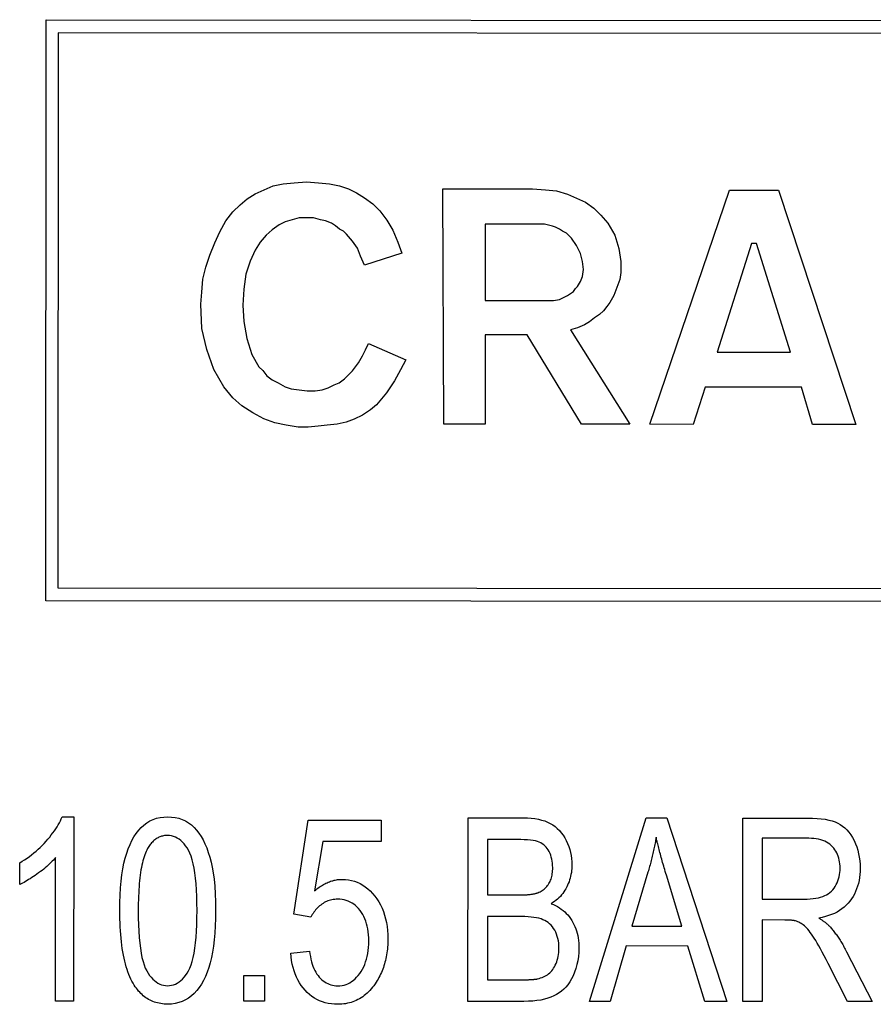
# Model space of a CAD drawing. Header units: millimetres. Extents: x 180 to 491, y 4 to 406.
# Tile 12 of 16: x 281 to 293, y 350 to 364. Entities that reach past the tile are written whole.
import ezdxf

# ---------------------------------------------------------------- set-up
doc = ezdxf.new("R2010")
doc.units = ezdxf.units.MM
doc.layers.add('DETAIL', color=2, linetype='Continuous')

msp = doc.modelspace()

# ---------------------------------------------------------------- linework, layer by layer
at = {"layer": 'DETAIL'}
for p, q in [((281.488, 355.636), (281.494, 363.675)), ((281.494, 363.675), (301.496, 363.659)), ((281.661, 363.494), (281.654, 355.816)), ((301.315, 363.478), (281.661, 363.494)), ((284.385, 361.267), (284.511, 361.322)), ((284.511, 361.322), (284.636, 361.378)), ((284.636, 361.378), (284.775, 361.405)), ((284.775, 361.405), (284.928, 361.419)), ((284.928, 361.419), (285.095, 361.433)), ((285.095, 361.433), (285.262, 361.419)), ((285.262, 361.419), (285.415, 361.405)), ((285.415, 361.405), (285.554, 361.377)), ((285.554, 361.377), (285.679, 361.335)), ((285.679, 361.335), (285.79, 361.279)), ((286.986, 361.334), (288.224, 361.333)), ((286.998, 358.079), (286.986, 361.334)), ((288.224, 361.333), (288.405, 361.319)), ((288.405, 361.319), (288.558, 361.305)), ((289.849, 358.077), (290.95, 361.316)), ((290.95, 361.316), (291.632, 361.316)), ((291.632, 361.316), (292.7, 358.074)), ((284.177, 361.114), (284.274, 361.197)), ((284.274, 361.197), (284.385, 361.267)), ((285.79, 361.279), (285.902, 361.21)), ((285.902, 361.21), (286.013, 361.126)), ((288.558, 361.305), (288.711, 361.263)), ((288.711, 361.263), (288.961, 361.151)), ((284.079, 361.016), (284.177, 361.114)), ((286.013, 361.126), (286.11, 361.029)), ((288.961, 361.151), (289.073, 361.068)), ((289.073, 361.068), (289.17, 360.97)), ((283.982, 360.891), (284.079, 361.016)), ((284.997, 360.932), (284.802, 360.877)), ((285.192, 360.932), (284.997, 360.932)), ((285.289, 360.904), (285.192, 360.932)), ((285.359, 360.89), (285.289, 360.904)), ((286.11, 361.029), (286.207, 360.903)), ((286.207, 360.903), (286.29, 360.764)), ((289.17, 360.97), (289.267, 360.859)), ((283.898, 360.738), (283.982, 360.891)), ((284.719, 360.835), (284.621, 360.766)), ((284.802, 360.877), (284.719, 360.835)), ((285.442, 360.862), (285.359, 360.89)), ((285.498, 360.821), (285.442, 360.862)), ((285.553, 360.778), (285.498, 360.821)), ((285.609, 360.751), (285.553, 360.778)), ((287.57, 360.846), (287.569, 359.789)), ((288.391, 360.846), (287.57, 360.846)), ((288.447, 360.832), (288.391, 360.846)), ((288.502, 360.818), (288.447, 360.832)), ((288.543, 360.804), (288.502, 360.818)), ((288.599, 360.776), (288.543, 360.804)), ((288.641, 360.749), (288.599, 360.776)), ((289.267, 360.859), (289.365, 360.692)), ((283.828, 360.586), (283.898, 360.738)), ((284.538, 360.696), (284.454, 360.599)), ((284.621, 360.766), (284.538, 360.696)), ((285.65, 360.709), (285.609, 360.751)), ((285.734, 360.611), (285.65, 360.709)), ((286.29, 360.764), (286.36, 360.597)), ((288.697, 360.721), (288.641, 360.749)), ((288.766, 360.651), (288.697, 360.721)), ((288.836, 360.553), (288.766, 360.651)), ((289.365, 360.692), (289.42, 360.511)), ((283.758, 360.419), (283.828, 360.586)), ((284.454, 360.599), (284.385, 360.488)), ((285.804, 360.514), (285.734, 360.611)), ((285.845, 360.403), (285.804, 360.514)), ((286.36, 360.597), (286.415, 360.444)), ((288.891, 360.442), (288.836, 360.553)), ((289.42, 360.511), (289.447, 360.33)), ((291.256, 360.579), (290.781, 359.077)), ((291.325, 360.579), (291.256, 360.579)), ((291.797, 359.076), (291.325, 360.579)), ((283.703, 360.252), (283.758, 360.419)), ((284.385, 360.488), (284.315, 360.334)), ((285.901, 360.278), (285.845, 360.403)), ((286.415, 360.444), (285.901, 360.278)), ((288.919, 360.331), (288.891, 360.442)), ((283.661, 360.085), (283.703, 360.252)), ((284.315, 360.334), (284.259, 360.154)), ((288.933, 360.219), (288.919, 360.331)), ((289.447, 360.33), (289.447, 360.177)), ((284.259, 360.154), (284.231, 359.945)), ((288.891, 360.053), (288.918, 360.122)), ((288.918, 360.122), (288.933, 360.219)), ((289.447, 360.177), (289.434, 360.08)), ((283.647, 359.904), (283.661, 360.085)), ((288.793, 359.914), (288.821, 359.955)), ((288.821, 359.955), (288.849, 359.983)), ((288.849, 359.983), (288.891, 360.053)), ((289.391, 359.969), (289.35, 359.857)), ((289.434, 360.08), (289.391, 359.969)), ((283.633, 359.737), (283.647, 359.904)), ((284.231, 359.945), (284.217, 359.723)), ((288.599, 359.803), (288.654, 359.831)), ((288.654, 359.831), (288.71, 359.858)), ((288.71, 359.858), (288.752, 359.886)), ((288.752, 359.886), (288.793, 359.914)), ((289.35, 359.857), (289.294, 359.76)), ((283.646, 359.403), (283.633, 359.737)), ((284.217, 359.723), (284.231, 359.5)), ((287.569, 359.789), (288.515, 359.788)), ((288.515, 359.788), (288.599, 359.803)), ((289.252, 359.705), (289.21, 359.649)), ((289.294, 359.76), (289.252, 359.705)), ((289.085, 359.552), (289.015, 359.496)), ((289.154, 359.594), (289.085, 359.552)), ((289.21, 359.649), (289.154, 359.594)), ((284.231, 359.5), (284.273, 359.264)), ((288.848, 359.413), (288.751, 359.385)), ((288.946, 359.454), (288.848, 359.413)), ((289.015, 359.496), (288.946, 359.454)), ((283.716, 359.111), (283.646, 359.403)), ((287.569, 359.316), (287.568, 358.079)), ((288.153, 359.316), (287.569, 359.316)), ((288.903, 358.078), (288.153, 359.316)), ((288.751, 359.385), (289.571, 358.077)), ((284.273, 359.264), (284.342, 359.041)), ((285.913, 359.109), (285.955, 359.193)), ((285.955, 359.193), (286.47, 358.97)), ((283.813, 358.833), (283.716, 359.111)), ((284.342, 359.041), (284.439, 358.874)), ((285.816, 358.929), (285.872, 359.026)), ((285.872, 359.026), (285.913, 359.109)), ((290.781, 359.077), (291.797, 359.076)), ((284.439, 358.874), (284.494, 358.819)), ((285.733, 358.818), (285.816, 358.929)), ((286.47, 358.97), (286.4, 358.831)), ((283.952, 358.596), (283.813, 358.833)), ((284.494, 358.819), (284.55, 358.749)), ((284.55, 358.749), (284.62, 358.693)), ((285.621, 358.706), (285.733, 358.818)), ((286.4, 358.831), (286.317, 358.677)), ((284.077, 358.443), (283.952, 358.596)), ((284.62, 358.693), (284.703, 358.651)), ((284.703, 358.651), (284.8, 358.596)), ((284.8, 358.596), (284.884, 358.568)), ((285.398, 358.581), (285.482, 358.623)), ((285.482, 358.623), (285.551, 358.651)), ((285.551, 358.651), (285.621, 358.706)), ((286.317, 358.677), (286.205, 358.511)), ((290.614, 358.591), (290.447, 358.076)), ((291.95, 358.59), (290.614, 358.591)), ((292.102, 358.075), (291.95, 358.59)), ((284.884, 358.568), (284.995, 358.554)), ((284.995, 358.554), (285.106, 358.539)), ((285.106, 358.539), (285.217, 358.539)), ((285.217, 358.539), (285.315, 358.553)), ((285.315, 358.553), (285.398, 358.581)), ((286.205, 358.511), (286.066, 358.344)), ((284.202, 358.332), (284.077, 358.443)), ((284.355, 358.234), (284.202, 358.332)), ((286.066, 358.344), (285.982, 358.275)), ((284.508, 358.151), (284.355, 358.234)), ((285.871, 358.205), (285.759, 358.15)), ((285.982, 358.275), (285.871, 358.205)), ((284.661, 358.095), (284.508, 358.151)), ((284.814, 358.067), (284.661, 358.095)), ((284.98, 358.039), (284.814, 358.067)), ((285.259, 358.053), (285.12, 358.039)), ((285.384, 358.066), (285.259, 358.053)), ((285.523, 358.08), (285.384, 358.066)), ((285.648, 358.108), (285.523, 358.08)), ((285.759, 358.15), (285.648, 358.108)), ((287.568, 358.079), (286.998, 358.079)), ((289.571, 358.077), (288.903, 358.078)), ((290.447, 358.076), (289.849, 358.077)), ((292.7, 358.074), (292.102, 358.075)), ((285.12, 358.039), (284.98, 358.039)), ((281.654, 355.816), (301.309, 355.8)), ((301.489, 355.619), (281.488, 355.636)), ((281.714, 352.647), (281.875, 352.647)), ((281.875, 352.647), (281.873, 350.097)), ((284.923, 351.297), (285.122, 352.601)), ((285.122, 352.601), (286.13, 352.6)), ((286.13, 352.6), (286.13, 352.302)), ((287.332, 350.092), (287.334, 352.632)), ((287.334, 352.632), (288.097, 352.632)), ((289.015, 350.091), (289.797, 352.63)), ((289.797, 352.63), (290.087, 352.63)), ((290.087, 352.63), (290.916, 350.089)), ((291.135, 350.089), (291.137, 352.629)), ((291.137, 352.629), (292.037, 352.628)), ((288.01, 352.332), (287.603, 352.332)), ((287.603, 352.332), (287.603, 351.565)), ((291.406, 352.348), (291.405, 351.508)), ((292.048, 352.348), (291.406, 352.348)), ((285.321, 352.303), (285.21, 351.622)), ((286.13, 352.302), (285.321, 352.303)), ((281.623, 350.097), (281.625, 352.083)), ((281.127, 351.708), (281.127, 352.01)), ((289.824, 351.879), (289.6, 351.132)), ((290.293, 351.131), (290.079, 351.836)), ((287.603, 351.565), (288.042, 351.565)), ((291.405, 351.508), (291.982, 351.508)), ((285.157, 351.258), (284.923, 351.297)), ((288.073, 351.265), (287.602, 351.265)), ((287.602, 351.265), (287.602, 350.392)), ((289.6, 351.132), (290.293, 351.131)), ((291.405, 351.218), (291.404, 350.089)), ((291.716, 351.217), (291.405, 351.218)), ((289.523, 350.859), (289.299, 350.091)), ((290.374, 350.858), (289.523, 350.859)), ((290.61, 350.09), (290.374, 350.858)), ((284.878, 350.76), (285.14, 350.787)), ((292.572, 350.779), (292.925, 350.088)), ((292.587, 350.088), (292.318, 350.617)), ((284.229, 350.095), (284.229, 350.449)), ((284.229, 350.449), (284.514, 350.449)), ((284.514, 350.449), (284.514, 350.095)), ((287.602, 350.392), (288.109, 350.392)), ((281.873, 350.097), (281.623, 350.097)), ((284.514, 350.095), (284.229, 350.095)), ((288.107, 350.092), (287.332, 350.092)), ((289.299, 350.091), (289.015, 350.091)), ((290.916, 350.089), (290.61, 350.09)), ((291.404, 350.089), (291.135, 350.089)), ((292.925, 350.088), (292.587, 350.088))]:
    msp.add_line(p, q, dxfattribs=at)
at = {"layer": 'DETAIL', "flags": 128}
for points in [[(281.127, 352.01), (281.162, 352.031), (281.195, 352.052), (281.229, 352.074), (281.261, 352.097), (281.292, 352.121), (281.323, 352.145), (281.353, 352.17), (281.383, 352.196), (281.411, 352.223), (281.439, 352.25), (281.466, 352.278), (281.492, 352.307), (281.518, 352.336), (281.542, 352.365), (281.565, 352.394), (281.586, 352.423), (281.607, 352.451), (281.626, 352.48), (281.644, 352.508), (281.66, 352.536), (281.676, 352.564), (281.69, 352.592), (281.703, 352.619), (281.714, 352.647)], [(282.513, 351.349), (282.514, 351.459), (282.518, 351.563), (282.524, 351.662), (282.532, 351.756), (282.542, 351.844), (282.555, 351.926), (282.57, 352.003), (282.588, 352.075), (282.608, 352.142), (282.63, 352.204), (282.654, 352.263), (282.681, 352.318), (282.709, 352.369), (282.74, 352.416), (282.774, 352.459), (282.809, 352.498), (282.847, 352.532), (282.887, 352.562), (282.929, 352.588), (282.974, 352.609), (283.021, 352.625), (283.07, 352.636), (283.122, 352.643), (283.176, 352.645)], [(283.176, 352.645), (283.229, 352.643), (283.28, 352.636), (283.329, 352.625), (283.376, 352.609), (283.42, 352.588), (283.462, 352.563), (283.503, 352.533), (283.54, 352.5), (283.575, 352.462), (283.608, 352.421), (283.639, 352.375), (283.667, 352.326), (283.692, 352.272), (283.716, 352.215), (283.738, 352.154), (283.758, 352.089), (283.776, 352.02), (283.792, 351.948), (283.806, 351.869), (283.817, 351.782), (283.826, 351.687), (283.832, 351.582), (283.836, 351.469), (283.837, 351.348)], [(288.097, 352.632), (288.154, 352.63), (288.208, 352.627), (288.259, 352.621), (288.307, 352.612), (288.352, 352.601), (288.395, 352.588), (288.434, 352.572), (288.471, 352.554), (288.505, 352.533), (288.538, 352.51), (288.568, 352.484), (288.597, 352.456), (288.623, 352.425), (288.648, 352.391), (288.671, 352.355), (288.691, 352.317), (288.71, 352.276), (288.726, 352.236), (288.74, 352.194), (288.751, 352.153), (288.759, 352.111), (288.766, 352.068), (288.769, 352.024), (288.77, 351.981)], [(292.037, 352.628), (292.103, 352.627), (292.165, 352.624), (292.223, 352.619), (292.277, 352.611), (292.327, 352.601), (292.372, 352.59), (292.414, 352.576), (292.451, 352.559), (292.486, 352.541), (292.518, 352.518), (292.549, 352.493), (292.578, 352.464), (292.605, 352.433), (292.631, 352.397), (292.655, 352.359), (292.677, 352.317), (292.696, 352.273), (292.713, 352.228), (292.728, 352.182), (292.74, 352.135), (292.749, 352.087), (292.755, 352.037), (292.759, 351.986), (292.76, 351.935)], [(283.174, 352.388), (283.16, 352.388), (283.146, 352.387), (283.132, 352.385), (283.118, 352.383), (283.105, 352.38), (283.092, 352.377), (283.079, 352.373), (283.067, 352.368), (283.054, 352.362), (283.042, 352.357), (283.03, 352.35), (283.018, 352.343), (283.007, 352.335), (282.996, 352.326), (282.985, 352.317), (282.974, 352.307), (282.964, 352.297), (282.953, 352.286), (282.943, 352.274), (282.934, 352.262), (282.924, 352.249), (282.915, 352.235), (282.906, 352.221), (282.897, 352.206)], [(283.582, 351.348), (283.581, 351.45), (283.578, 351.545), (283.574, 351.635), (283.569, 351.719), (283.562, 351.798), (283.553, 351.87), (283.542, 351.937), (283.53, 351.997), (283.516, 352.052), (283.501, 352.101), (283.484, 352.144), (283.465, 352.182), (283.445, 352.215), (283.424, 352.245), (283.403, 352.272), (283.381, 352.296), (283.358, 352.318), (283.334, 352.336), (283.309, 352.352), (283.284, 352.365), (283.257, 352.375), (283.23, 352.382), (283.203, 352.387), (283.174, 352.388)], [(288.505, 351.942), (288.504, 351.973), (288.502, 352.003), (288.498, 352.032), (288.493, 352.061), (288.486, 352.088), (288.478, 352.114), (288.468, 352.139), (288.457, 352.164), (288.444, 352.187), (288.43, 352.208), (288.415, 352.227), (288.398, 352.245), (288.38, 352.26), (288.361, 352.274), (288.341, 352.286), (288.319, 352.296), (288.294, 352.304), (288.266, 352.311), (288.233, 352.318), (288.196, 352.323), (288.156, 352.327), (288.111, 352.329), (288.063, 352.331), (288.01, 352.332)], [(289.936, 352.363), (289.933, 352.343), (289.929, 352.322), (289.926, 352.302), (289.922, 352.282), (289.918, 352.262), (289.914, 352.241), (289.91, 352.221), (289.906, 352.201), (289.901, 352.181), (289.897, 352.16), (289.892, 352.14), (289.888, 352.12), (289.883, 352.1), (289.878, 352.08), (289.873, 352.06), (289.868, 352.04), (289.863, 352.019), (289.858, 351.999), (289.852, 351.979), (289.847, 351.959), (289.841, 351.939), (289.835, 351.919), (289.829, 351.899), (289.824, 351.879)], [(290.079, 351.836), (290.071, 351.863), (290.063, 351.889), (290.056, 351.915), (290.048, 351.94), (290.041, 351.965), (290.034, 351.99), (290.027, 352.014), (290.02, 352.038), (290.014, 352.061), (290.007, 352.084), (290.001, 352.107), (289.995, 352.129), (289.989, 352.15), (289.984, 352.172), (289.978, 352.193), (289.973, 352.213), (289.968, 352.233), (289.963, 352.253), (289.958, 352.272), (289.953, 352.291), (289.949, 352.31), (289.944, 352.328), (289.94, 352.346), (289.936, 352.363)], [(292.484, 351.935), (292.483, 351.965), (292.481, 351.993), (292.477, 352.021), (292.472, 352.048), (292.466, 352.074), (292.458, 352.099), (292.448, 352.123), (292.437, 352.147), (292.425, 352.169), (292.411, 352.191), (292.396, 352.211), (292.379, 352.231), (292.361, 352.25), (292.341, 352.267), (292.319, 352.282), (292.296, 352.296), (292.271, 352.308), (292.244, 352.319), (292.216, 352.327), (292.186, 352.335), (292.154, 352.34), (292.12, 352.344), (292.085, 352.347), (292.048, 352.348)], [(282.897, 352.206), (282.886, 352.186), (282.876, 352.165), (282.867, 352.142), (282.858, 352.118), (282.849, 352.092), (282.841, 352.066), (282.833, 352.037), (282.826, 352.008), (282.819, 351.977), (282.812, 351.944), (282.806, 351.911), (282.801, 351.876), (282.796, 351.839), (282.791, 351.802), (282.787, 351.762), (282.783, 351.722), (282.78, 351.68), (282.777, 351.637), (282.774, 351.592), (282.772, 351.546), (282.771, 351.499), (282.769, 351.45), (282.769, 351.4), (282.768, 351.349)], [(281.625, 352.083), (281.61, 352.066), (281.594, 352.048), (281.577, 352.03), (281.559, 352.012), (281.541, 351.995), (281.521, 351.977), (281.501, 351.959), (281.481, 351.941), (281.459, 351.923), (281.437, 351.905), (281.413, 351.888), (281.389, 351.87), (281.365, 351.852), (281.342, 351.835), (281.318, 351.819), (281.295, 351.804), (281.273, 351.789), (281.251, 351.776), (281.229, 351.763), (281.208, 351.75), (281.187, 351.739), (281.167, 351.728), (281.147, 351.718), (281.127, 351.708)], [(288.298, 351.594), (288.315, 351.601), (288.331, 351.608), (288.346, 351.616), (288.361, 351.625), (288.375, 351.635), (288.388, 351.645), (288.4, 351.656), (288.412, 351.667), (288.423, 351.68), (288.434, 351.693), (288.444, 351.706), (288.453, 351.721), (288.461, 351.736), (288.469, 351.751), (288.476, 351.767), (288.482, 351.784), (288.487, 351.802), (288.492, 351.82), (288.496, 351.839), (288.499, 351.858), (288.502, 351.878), (288.504, 351.899), (288.505, 351.92), (288.505, 351.942)], [(288.77, 351.981), (288.77, 351.954), (288.768, 351.927), (288.766, 351.901), (288.763, 351.874), (288.758, 351.849), (288.753, 351.823), (288.746, 351.798), (288.739, 351.772), (288.731, 351.748), (288.721, 351.723), (288.711, 351.699), (288.7, 351.675), (288.687, 351.651), (288.674, 351.629), (288.66, 351.607), (288.644, 351.585), (288.628, 351.565), (288.611, 351.545), (288.592, 351.526), (288.573, 351.508), (288.553, 351.491), (288.531, 351.474), (288.509, 351.458), (288.485, 351.443)], [(291.982, 351.508), (292.027, 351.508), (292.07, 351.51), (292.11, 351.514), (292.147, 351.519), (292.182, 351.526), (292.214, 351.534), (292.244, 351.544), (292.271, 351.555), (292.296, 351.568), (292.32, 351.582), (292.342, 351.598), (292.363, 351.617), (292.382, 351.637), (292.399, 351.658), (292.415, 351.682), (292.429, 351.708), (292.442, 351.734), (292.453, 351.761), (292.462, 351.789), (292.47, 351.817), (292.476, 351.846), (292.48, 351.875), (292.483, 351.905), (292.484, 351.935)], [(292.76, 351.935), (292.759, 351.89), (292.756, 351.847), (292.752, 351.805), (292.745, 351.764), (292.736, 351.724), (292.725, 351.685), (292.712, 351.648), (292.698, 351.612), (292.681, 351.577), (292.663, 351.543), (292.642, 351.51), (292.62, 351.479), (292.595, 351.449), (292.569, 351.421), (292.54, 351.395), (292.509, 351.371), (292.476, 351.348), (292.441, 351.328), (292.404, 351.309), (292.365, 351.292), (292.324, 351.278), (292.28, 351.265), (292.235, 351.253), (292.187, 351.244)], [(285.21, 351.622), (285.225, 351.635), (285.241, 351.647), (285.256, 351.659), (285.272, 351.67), (285.287, 351.681), (285.303, 351.691), (285.319, 351.701), (285.334, 351.71), (285.35, 351.718), (285.366, 351.726), (285.382, 351.734), (285.398, 351.741), (285.414, 351.747), (285.43, 351.753), (285.446, 351.758), (285.462, 351.762), (285.478, 351.767), (285.495, 351.77), (285.511, 351.773), (285.527, 351.776), (285.544, 351.778), (285.56, 351.779), (285.577, 351.78), (285.593, 351.78)], [(285.593, 351.78), (285.637, 351.778), (285.679, 351.774), (285.721, 351.766), (285.761, 351.754), (285.8, 351.74), (285.838, 351.722), (285.875, 351.701), (285.91, 351.677), (285.945, 351.65), (285.978, 351.62), (286.01, 351.586), (286.041, 351.549), (286.071, 351.51), (286.097, 351.469), (286.121, 351.426), (286.143, 351.381), (286.162, 351.334), (286.178, 351.286), (286.192, 351.236), (286.204, 351.183), (286.213, 351.13), (286.219, 351.074), (286.223, 351.016), (286.224, 350.957)], [(285.527, 351.505), (285.507, 351.505), (285.487, 351.503), (285.468, 351.501), (285.449, 351.498), (285.43, 351.493), (285.412, 351.488), (285.394, 351.482), (285.376, 351.475), (285.359, 351.467), (285.342, 351.458), (285.326, 351.448), (285.309, 351.437), (285.294, 351.425), (285.279, 351.413), (285.264, 351.4), (285.25, 351.386), (285.236, 351.372), (285.223, 351.358), (285.211, 351.342), (285.199, 351.327), (285.188, 351.31), (285.177, 351.293), (285.167, 351.276), (285.157, 351.258)], [(285.959, 350.928), (285.958, 350.972), (285.955, 351.014), (285.951, 351.054), (285.945, 351.094), (285.938, 351.131), (285.929, 351.167), (285.918, 351.201), (285.906, 351.234), (285.892, 351.266), (285.876, 351.295), (285.859, 351.323), (285.84, 351.35), (285.819, 351.375), (285.798, 351.397), (285.776, 351.418), (285.752, 351.436), (285.728, 351.452), (285.702, 351.466), (285.676, 351.478), (285.648, 351.488), (285.619, 351.495), (285.59, 351.501), (285.559, 351.504), (285.527, 351.505)], [(288.042, 351.565), (288.057, 351.565), (288.071, 351.565), (288.085, 351.565), (288.099, 351.566), (288.112, 351.566), (288.125, 351.567), (288.138, 351.567), (288.15, 351.568), (288.162, 351.569), (288.173, 351.57), (288.184, 351.571), (288.195, 351.572), (288.206, 351.573), (288.216, 351.575), (288.226, 351.576), (288.235, 351.578), (288.244, 351.579), (288.253, 351.581), (288.261, 351.583), (288.269, 351.585), (288.277, 351.587), (288.284, 351.589), (288.291, 351.592), (288.298, 351.594)], [(288.485, 351.443), (288.515, 351.431), (288.544, 351.417), (288.572, 351.403), (288.599, 351.387), (288.624, 351.37), (288.648, 351.351), (288.671, 351.331), (288.693, 351.31), (288.714, 351.288), (288.733, 351.264), (288.752, 351.239), (288.769, 351.212), (288.785, 351.185), (288.799, 351.156), (288.812, 351.127), (288.824, 351.097), (288.835, 351.066), (288.843, 351.034), (288.851, 351.002), (288.857, 350.969), (288.862, 350.934), (288.866, 350.899), (288.868, 350.863), (288.868, 350.827)], [(282.713, 350.315), (282.697, 350.342), (282.681, 350.371), (282.666, 350.401), (282.652, 350.432), (282.638, 350.465), (282.625, 350.499), (282.613, 350.535), (282.602, 350.572), (282.591, 350.61), (282.581, 350.65), (282.571, 350.691), (282.563, 350.733), (282.555, 350.777), (282.547, 350.822), (282.541, 350.869), (282.535, 350.917), (282.53, 350.966), (282.525, 351.016), (282.521, 351.068), (282.518, 351.122), (282.516, 351.176), (282.514, 351.233), (282.513, 351.29), (282.513, 351.349)], [(282.768, 351.349), (282.769, 351.247), (282.771, 351.151), (282.775, 351.061), (282.781, 350.977), (282.788, 350.899), (282.797, 350.827), (282.808, 350.76), (282.82, 350.699), (282.834, 350.645), (282.849, 350.596), (282.866, 350.552), (282.885, 350.515), (282.905, 350.482), (282.925, 350.452), (282.947, 350.425), (282.969, 350.401), (282.992, 350.379), (283.016, 350.36), (283.04, 350.345), (283.065, 350.332), (283.091, 350.322), (283.118, 350.315), (283.146, 350.31), (283.174, 350.309)], [(283.174, 350.309), (283.202, 350.31), (283.23, 350.314), (283.257, 350.322), (283.283, 350.332), (283.308, 350.345), (283.333, 350.36), (283.356, 350.379), (283.379, 350.401), (283.402, 350.425), (283.423, 350.452), (283.444, 350.483), (283.464, 350.516), (283.482, 350.553), (283.5, 350.596), (283.515, 350.645), (283.529, 350.7), (283.541, 350.761), (283.552, 350.827), (283.561, 350.9), (283.568, 350.978), (283.574, 351.062), (283.578, 351.151), (283.581, 351.247), (283.582, 351.348)], [(283.837, 351.348), (283.836, 351.239), (283.832, 351.135), (283.826, 351.037), (283.818, 350.944), (283.808, 350.856), (283.795, 350.774), (283.78, 350.697), (283.763, 350.626), (283.743, 350.559), (283.721, 350.496), (283.697, 350.437), (283.671, 350.382), (283.642, 350.331), (283.611, 350.284), (283.578, 350.241), (283.543, 350.202), (283.505, 350.167), (283.465, 350.137), (283.422, 350.111), (283.377, 350.09), (283.33, 350.074), (283.28, 350.062), (283.228, 350.055), (283.174, 350.053)], [(288.591, 350.829), (288.59, 350.864), (288.588, 350.897), (288.583, 350.93), (288.577, 350.961), (288.568, 350.991), (288.558, 351.02), (288.546, 351.048), (288.533, 351.075), (288.517, 351.1), (288.5, 351.123), (288.482, 351.145), (288.462, 351.164), (288.441, 351.181), (288.419, 351.197), (288.395, 351.21), (288.37, 351.222), (288.343, 351.232), (288.313, 351.241), (288.28, 351.248), (288.244, 351.254), (288.205, 351.259), (288.164, 351.262), (288.12, 351.264), (288.073, 351.265)], [(292.187, 351.244), (292.196, 351.239), (292.205, 351.233), (292.213, 351.228), (292.221, 351.223), (292.23, 351.218), (292.238, 351.212), (292.245, 351.207), (292.253, 351.202), (292.26, 351.196), (292.268, 351.191), (292.275, 351.186), (292.282, 351.181), (292.288, 351.175), (292.295, 351.17), (292.301, 351.165), (292.307, 351.16), (292.313, 351.154), (292.319, 351.149), (292.324, 351.144), (292.33, 351.139), (292.335, 351.134), (292.34, 351.128), (292.345, 351.123), (292.349, 351.118)], [(291.865, 351.206), (291.862, 351.207), (291.858, 351.208), (291.853, 351.208), (291.849, 351.209), (291.844, 351.21), (291.839, 351.211), (291.834, 351.211), (291.829, 351.212), (291.824, 351.213), (291.818, 351.213), (291.812, 351.214), (291.806, 351.214), (291.8, 351.215), (291.793, 351.215), (291.786, 351.216), (291.779, 351.216), (291.772, 351.216), (291.765, 351.217), (291.757, 351.217), (291.75, 351.217), (291.742, 351.217), (291.733, 351.217), (291.725, 351.217), (291.716, 351.217)], [(292.318, 350.617), (292.29, 350.672), (292.262, 350.724), (292.237, 350.773), (292.212, 350.818), (292.188, 350.86), (292.166, 350.899), (292.145, 350.934), (292.126, 350.966), (292.107, 350.995), (292.088, 351.022), (292.071, 351.047), (292.053, 351.07), (292.037, 351.09), (292.02, 351.108), (292.005, 351.123), (291.989, 351.137), (291.974, 351.149), (291.959, 351.16), (291.944, 351.17), (291.928, 351.179), (291.913, 351.187), (291.897, 351.194), (291.881, 351.2), (291.865, 351.206)], [(292.349, 351.118), (292.359, 351.107), (292.369, 351.095), (292.379, 351.083), (292.388, 351.071), (292.398, 351.059), (292.407, 351.046), (292.417, 351.033), (292.427, 351.02), (292.436, 351.007), (292.445, 350.993), (292.455, 350.98), (292.464, 350.966), (292.473, 350.951), (292.482, 350.937), (292.492, 350.922), (292.501, 350.907), (292.51, 350.892), (292.519, 350.877), (292.528, 350.861), (292.537, 350.845), (292.545, 350.829), (292.554, 350.813), (292.563, 350.796), (292.572, 350.779)], [(285.53, 350.307), (285.56, 350.308), (285.589, 350.311), (285.617, 350.317), (285.644, 350.326), (285.67, 350.336), (285.696, 350.349), (285.721, 350.365), (285.745, 350.382), (285.769, 350.402), (285.791, 350.425), (285.813, 350.45), (285.834, 350.477), (285.854, 350.506), (285.872, 350.537), (285.889, 350.569), (285.903, 350.603), (285.916, 350.638), (285.927, 350.675), (285.937, 350.713), (285.945, 350.753), (285.951, 350.794), (285.955, 350.837), (285.958, 350.882), (285.959, 350.928)], [(286.224, 350.957), (286.223, 350.928), (286.223, 350.9), (286.221, 350.872), (286.219, 350.844), (286.217, 350.816), (286.214, 350.789), (286.21, 350.763), (286.206, 350.736), (286.201, 350.71), (286.196, 350.684), (286.19, 350.659), (286.183, 350.634), (286.176, 350.609), (286.169, 350.585), (286.161, 350.561), (286.152, 350.537), (286.143, 350.513), (286.133, 350.49), (286.123, 350.468), (286.112, 350.445), (286.1, 350.423), (286.088, 350.401), (286.076, 350.38), (286.063, 350.359)], [(288.868, 350.827), (288.867, 350.768), (288.861, 350.711), (288.853, 350.655), (288.841, 350.6), (288.826, 350.547), (288.808, 350.496), (288.787, 350.447), (288.765, 350.402), (288.741, 350.36), (288.715, 350.323), (288.688, 350.289), (288.659, 350.26), (288.628, 350.233), (288.594, 350.209), (288.558, 350.187), (288.52, 350.167), (288.479, 350.149), (288.436, 350.134), (288.39, 350.121), (288.34, 350.11), (288.287, 350.102), (288.23, 350.096), (288.17, 350.093), (288.107, 350.092)], [(288.293, 350.403), (288.316, 350.409), (288.337, 350.416), (288.358, 350.423), (288.378, 350.431), (288.397, 350.44), (288.415, 350.45), (288.432, 350.461), (288.448, 350.473), (288.463, 350.486), (288.477, 350.5), (288.491, 350.515), (288.505, 350.532), (288.517, 350.551), (288.529, 350.57), (288.54, 350.592), (288.551, 350.614), (288.56, 350.638), (288.568, 350.662), (288.575, 350.688), (288.581, 350.714), (288.586, 350.742), (288.589, 350.77), (288.591, 350.799), (288.591, 350.829)], [(285.53, 350.051), (285.485, 350.053), (285.441, 350.057), (285.398, 350.063), (285.357, 350.073), (285.317, 350.085), (285.279, 350.1), (285.242, 350.117), (285.206, 350.138), (285.172, 350.16), (285.139, 350.186), (285.108, 350.214), (285.078, 350.245), (285.05, 350.278), (285.024, 350.313), (285, 350.35), (284.978, 350.389), (284.958, 350.429), (284.941, 350.471), (284.925, 350.515), (284.911, 350.56), (284.9, 350.608), (284.891, 350.657), (284.883, 350.708), (284.878, 350.76)], [(285.14, 350.787), (285.145, 350.748), (285.151, 350.711), (285.159, 350.675), (285.167, 350.641), (285.177, 350.608), (285.187, 350.577), (285.199, 350.548), (285.212, 350.52), (285.226, 350.495), (285.241, 350.47), (285.257, 350.448), (285.274, 350.427), (285.292, 350.408), (285.31, 350.39), (285.329, 350.374), (285.349, 350.36), (285.37, 350.348), (285.391, 350.337), (285.412, 350.328), (285.435, 350.32), (285.458, 350.314), (285.481, 350.31), (285.505, 350.308), (285.53, 350.307)], [(283.174, 350.053), (283.15, 350.054), (283.126, 350.055), (283.102, 350.057), (283.079, 350.061), (283.057, 350.065), (283.035, 350.07), (283.013, 350.076), (282.992, 350.082), (282.971, 350.09), (282.951, 350.099), (282.931, 350.108), (282.912, 350.119), (282.893, 350.13), (282.874, 350.142), (282.856, 350.156), (282.838, 350.17), (282.821, 350.185), (282.804, 350.201), (282.788, 350.217), (282.772, 350.235), (282.757, 350.254), (282.742, 350.273), (282.727, 350.294), (282.713, 350.315)], [(286.063, 350.359), (286.046, 350.334), (286.029, 350.309), (286.011, 350.287), (285.993, 350.265), (285.975, 350.244), (285.956, 350.224), (285.936, 350.205), (285.916, 350.188), (285.896, 350.171), (285.875, 350.156), (285.854, 350.141), (285.832, 350.128), (285.809, 350.116), (285.786, 350.104), (285.763, 350.094), (285.739, 350.085), (285.714, 350.077), (285.69, 350.07), (285.664, 350.065), (285.638, 350.06), (285.612, 350.056), (285.585, 350.053), (285.558, 350.052), (285.53, 350.051)], [(288.109, 350.392), (288.12, 350.392), (288.13, 350.392), (288.14, 350.392), (288.15, 350.392), (288.16, 350.392), (288.169, 350.392), (288.178, 350.393), (288.187, 350.393), (288.196, 350.393), (288.204, 350.394), (288.212, 350.394), (288.22, 350.395), (288.227, 350.395), (288.235, 350.396), (288.242, 350.396), (288.248, 350.397), (288.255, 350.397), (288.261, 350.398), (288.267, 350.399), (288.273, 350.4), (288.278, 350.401), (288.283, 350.401), (288.288, 350.402), (288.293, 350.403)]]:
    msp.add_lwpolyline(points, dxfattribs=at)

doc.saveas('drawing.dxf')
